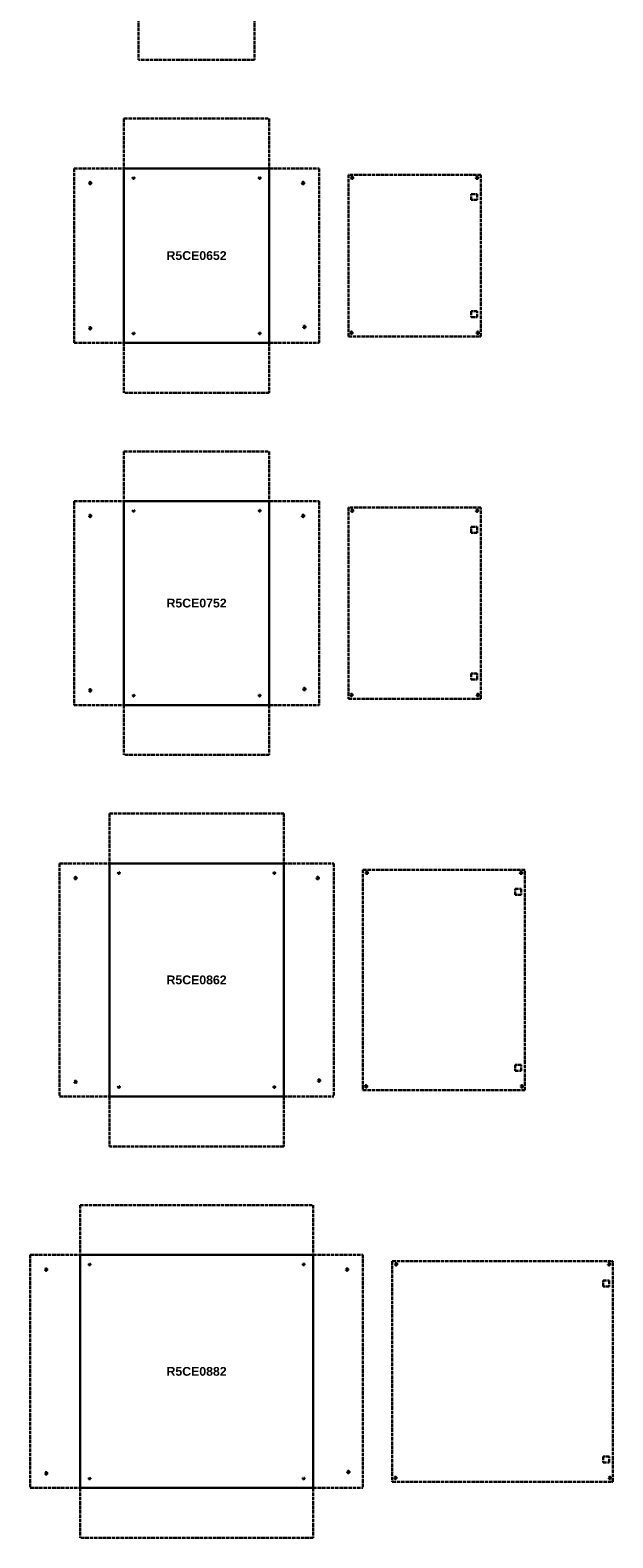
# Model space of a CAD drawing. Header units: millimetres. Extents: x 2560 to 26841, y -1711 to 16734.
# Tile 1 of 10: x 4561 to 6548, y 1284 to 6425. Entities that reach past the tile are written whole.
import ezdxf

# ---------------------------------------------------------------- set-up
doc = ezdxf.new("R2010")
doc.units = ezdxf.units.MM
doc.linetypes.add('ACAD_ISO02W100', pattern=[15, 12, -3])
doc.styles.get("Standard").update_dxf_attribs({"font": 'arial.ttf'})

# ---------------------------------------------------------------- blocks, each defined once
blk = doc.blocks.new('A$C11C00261')
at = {"linetype": 'ACAD_ISO02W100', "lineweight": 30}
for p, q in [((0, 20.4), (20.4, 20.4)), ((0, 0), (0, 20.4)), ((20.4, 0), (0, 0)), ((20.4, 20.4), (20.4, 0))]:
    blk.add_line(p, q, dxfattribs=at)

msp = doc.modelspace()

# ---------------------------------------------------------------- linework, layer by layer
at = {"linetype": 'ACAD_ISO02W100', "lineweight": 30}
for p, q in [((4930.9, 6493.9), (4930.9, 6323.9)), ((5325.9, 6493.9), (5325.9, 6323.9)), ((5325.9, 6323.9), (4930.9, 6323.9)), ((4880.9, 6123.9), (4880.9, 5953.9)), ((4880.9, 6123.9), (5375.9, 6123.9)), ((5375.9, 6123.9), (5375.9, 5953.9)), ((4710.9, 5953.9), (4710.9, 5358.9)), ((4710.9, 5953.9), (4880.9, 5953.9)), ((5375.9, 5953.9), (5545.9, 5953.9)), ((5545.9, 5953.9), (5545.9, 5358.9)), ((6097.9, 5932.4), (5645.9, 5932.4)), ((5645.9, 5932.4), (5645.9, 5380.4)), ((6097.9, 5380.4), (6097.9, 5932.4)), ((4710.9, 5358.9), (4880.9, 5358.9)), ((4880.9, 5358.9), (4880.9, 5188.9)), ((5375.9, 5358.9), (5545.9, 5358.9)), ((5375.9, 5358.9), (5375.9, 5188.9)), ((5645.9, 5380.4), (6097.9, 5380.4)), ((5375.9, 5188.9), (4880.9, 5188.9)), ((4880.9, 4988.9), (4880.9, 4818.9)), ((4880.9, 4988.9), (5375.9, 4988.9)), ((5375.9, 4988.9), (5375.9, 4818.9)), ((4710.9, 4818.9), (4710.9, 4123.9)), ((4710.9, 4818.9), (4880.9, 4818.9)), ((5375.9, 4818.9), (5545.9, 4818.9)), ((5545.9, 4818.9), (5545.9, 4123.9)), ((6097.9, 4797.4), (5645.9, 4797.4)), ((5645.9, 4797.4), (5645.9, 4145.4)), ((6097.9, 4145.4), (6097.9, 4797.4)), ((4710.9, 4123.9), (4880.9, 4123.9)), ((4880.9, 4123.9), (4880.9, 3953.9)), ((5375.9, 4123.9), (5545.9, 4123.9)), ((5375.9, 4123.9), (5375.9, 3953.9)), ((5645.9, 4145.4), (6097.9, 4145.4)), ((5375.9, 3953.9), (4880.9, 3953.9)), ((4830.9, 3753.9), (4830.9, 3583.9)), ((4830.9, 3753.9), (5425.9, 3753.9)), ((5425.9, 3753.9), (5425.9, 3583.9)), ((4660.9, 3583.9), (4660.9, 2788.9)), ((4660.9, 3583.9), (4830.9, 3583.9)), ((5425.9, 3583.9), (5595.9, 3583.9)), ((5595.9, 3583.9), (5595.9, 2788.9)), ((6247.9, 3562.4), (5695.9, 3562.4)), ((5695.9, 3562.4), (5695.9, 2810.4)), ((6247.9, 2810.4), (6247.9, 3562.4)), ((4660.9, 2788.9), (4830.9, 2788.9)), ((4830.9, 2788.9), (4830.9, 2618.9)), ((5425.9, 2788.9), (5595.9, 2788.9)), ((5425.9, 2788.9), (5425.9, 2618.9)), ((5695.9, 2810.4), (6247.9, 2810.4)), ((5425.9, 2618.9), (4830.9, 2618.9)), ((4730.9, 2418.9), (4730.9, 2248.9)), ((4730.9, 2418.9), (5525.9, 2418.9)), ((5525.9, 2418.9), (5525.9, 2248.9)), ((4560.9, 2248.9), (4560.9, 1453.9)), ((4560.9, 2248.9), (4730.9, 2248.9)), ((5525.9, 2248.9), (5695.9, 2248.9)), ((5695.9, 2248.9), (5695.9, 1453.9)), ((5795.9, 2227.4), (5795.9, 1475.4)), ((5795.9, 2227.4), (6547.9, 2227.4)), ((6547.9, 1475.4), (6547.9, 2227.4)), ((4560.9, 1453.9), (4730.9, 1453.9)), ((4730.9, 1453.9), (4730.9, 1283.9)), ((5525.9, 1453.9), (5695.9, 1453.9)), ((5525.9, 1453.9), (5525.9, 1283.9)), ((5795.9, 1475.4), (6547.9, 1475.4)), ((5525.9, 1283.9), (4730.9, 1283.9))]:
    msp.add_line(p, q, dxfattribs=at)
at = {"lineweight": 30}
for p, q in [((4880.9, 5953.9), (5375.9, 5953.9)), ((4880.9, 5953.9), (4880.9, 5358.9)), ((5375.9, 5953.9), (5375.9, 5358.9)), ((4880.9, 5358.9), (5375.9, 5358.9)), ((4880.9, 4818.9), (5375.9, 4818.9)), ((4880.9, 4123.9), (4880.9, 4818.9)), ((5375.9, 4818.9), (5375.9, 4123.9)), ((4880.9, 4123.9), (5375.9, 4123.9)), ((4830.9, 3583.9), (5425.9, 3583.9)), ((4830.9, 3583.9), (4830.9, 2788.9)), ((5425.9, 3583.9), (5425.9, 2788.9)), ((4830.9, 2788.9), (5425.9, 2788.9)), ((4730.9, 2248.9), (4730.9, 1453.9)), ((4730.9, 2248.9), (5525.9, 2248.9)), ((5525.9, 2248.9), (5525.9, 1453.9)), ((4730.9, 1453.9), (5525.9, 1453.9))]:
    msp.add_line(p, q, dxfattribs=at)
at = {"linetype": 'ACAD_ISO02W100', "lineweight": 30}
for centre, radius in [((4913.4, 5921.4), 3), ((5343.4, 5921.4), 3), ((5658.9, 5921.9), 4), ((6084.9, 5921.9), 4), ((4765.4, 5903.9), 4), ((5491.4, 5903.9), 4), ((4765.4, 5408.9), 4), ((5495.9, 5413.4), 4), ((4913.4, 5391.4), 3), ((5343.4, 5391.4), 3), ((5656.4, 5393.4), 4), ((6087.4, 5393.4), 4), ((4913.4, 4786.4), 3), ((5343.4, 4786.4), 3), ((5658.9, 4786.9), 4), ((6084.9, 4786.9), 4), ((4765.4, 4768.9), 4), ((5491.4, 4768.9), 4), ((4765.4, 4173.9), 4), ((5495.9, 4178.4), 4), ((4913.4, 4156.4), 3), ((5343.4, 4156.4), 3), ((5656.4, 4158.4), 4), ((6087.4, 4158.4), 4), ((4863.4, 3551.4), 3), ((5393.4, 3551.4), 3), ((5708.9, 3551.9), 4), ((6234.9, 3551.9), 4), ((4715.4, 3533.9), 4), ((5541.4, 3533.9), 4), ((4715.4, 2838.9), 4), ((5545.9, 2843.4), 4), ((4863.4, 2821.4), 3), ((5393.4, 2821.4), 3), ((5706.4, 2823.4), 4), ((6237.4, 2823.4), 4), ((4763.4, 2216.4), 3), ((5493.4, 2216.4), 3), ((5808.9, 2216.9), 4), ((6534.9, 2216.9), 4), ((4615.4, 2198.9), 4), ((5641.4, 2198.9), 4), ((4615.4, 1503.9), 4), ((5645.9, 1508.4), 4), ((5806.4, 1488.4), 4), ((6537.4, 1488.4), 4), ((4763.4, 1486.4), 3), ((5493.4, 1486.4), 3)]:
    msp.add_circle(centre, radius, dxfattribs=at)

# ---------------------------------------------------------------- block references
for p in [(6064.7, 5846.2), (6064.7, 4711.2), (6214.7, 3476.2), (6514.7, 2141.2)]:
    msp.add_blockref('A$C11C00261', p, dxfattribs=at)
at = {"linetype": 'ACAD_ISO02W100', "lineweight": 30, "xscale": -1, "rotation": 180}
for p in [(6064.7, 5466.6), (6064.7, 4231.6), (6214.7, 2896.6), (6514.7, 1561.6)]:
    msp.add_blockref('A$C11C00261', p, dxfattribs=at)

# ---------------------------------------------------------------- texts
at = {"linetype": 'ACAD_ISO02W100', "char_height": 30, "attachment_point": 5}
for s, insert in [('{\\f@Arial Unicode MS|b1|i0|c204|p34;R5\\f@Arial Unicode MS|b1|i0|c0|p34;CE\\f@Arial Unicode MS|b1|i0|c204|p34;0652}', (5128.4, 5656.4)), ('{\\f@Arial Unicode MS|b1|i0|c204|p34;R5\\f@Arial Unicode MS|b1|i0|c0|p34;CE\\f@Arial Unicode MS|b1|i0|c204|p34;0752}', (5128.4, 4471.4)), ('{\\f@Arial Unicode MS|b1|i0|c204|p34;R5\\f@Arial Unicode MS|b1|i0|c0|p34;CE\\f@Arial Unicode MS|b1|i0|c204|p34;0862}', (5128.4, 3186.4)), ('{\\f@Arial Unicode MS|b1|i0|c204|p34;R5\\f@Arial Unicode MS|b1|i0|c0|p34;CE\\f@Arial Unicode MS|b1|i0|c204|p34;0882}', (5128.4, 1851.4))]:
    msp.add_mtext_dynamic_manual_height_columns(s, width=205.915, gutter_width=12.5, heights=[0], dxfattribs=dict(at, insert=insert))

doc.saveas('drawing.dxf')
